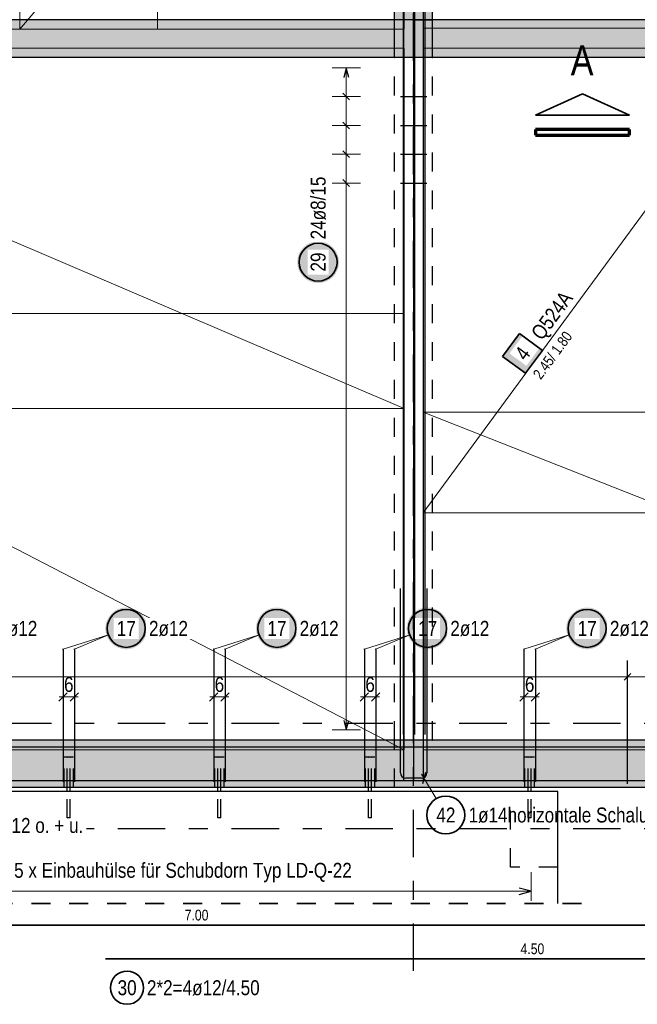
# Model space of a CAD drawing. Header units: millimetres. Extents: x -7.9 to 38.5, y -8.4 to 24.5.
# Tile 4 of 37: x 6.4 to 9.7, y 0.4 to 5.6. Entities that reach past the tile are written whole.
import ezdxf

# ---------------------------------------------------------------- set-up
doc = ezdxf.new("R2010")
doc.units = ezdxf.units.MM
doc.linetypes.add('DASHDOTX2', pattern=[2, 1, -0.5, 0, -0.5])
doc.linetypes.add('HIDDEN', pattern=[0.375, 0.25, -0.125])
for name, color, linetype, lineweight in [('Achsen', 7, 'Continuous', 20), ('Mattenbewehrung', 7, 'Continuous', 20), ('Schraffuren', 7, 'Continuous', 20), ('Stabstahl', 7, 'Continuous', 20)]:
    doc.layers.add(name, color=color, linetype=linetype, lineweight=lineweight)
doc.styles.add('Arial Narrow', font='ARIALN.TTF')
doc.dimstyles.new('Arch_Strakon_dimstyle', dxfattribs={"dimtxt": 7.875, "dimasz": 1, "dimexe": 1.25, "dimexo": 0.0625, "dimgap": 1, "dimtad": 0, "dimdec": 3, "dimzin": 12, "dimdsep": 46, "dimtxsty": 'Arial Narrow', "dimblk": 'Arrowhead_Tick', "dimsah": 1, "dimcen": 0, "dimse1": 1, "dimse2": 1, "dimclrd": 6, "dimclrt": 2, "dimazin": 0, "dimtfac": 1, "dimtdec": 4, "dimtmove": 0, "dimatfit": 3, "dimldrblk": 'NONE', "dimfxl": 1, "dimtvp": 1, "dimtolj": 1, "dimtzin": 0, "dimlwd": 13, "dimarcsym": 2})

# ---------------------------------------------------------------- blocks, each defined once
blk = doc.blocks.new('Arrowhead_Tick')
at = {"color": 0, "linetype": 'Continuous', "lineweight": -2}
for p, q in [((0, 10), (0, -5)), ((-1, 0), (0, 0)), ((5, 0), (0, 0))]:
    blk.add_line(p, q, dxfattribs=at)
at = {"color": 2, "linetype": 'Continuous', "lineweight": 35}
blk.add_line((2.21, 2.21), (-2.21, -2.21), dxfattribs=at)
blk = doc.blocks.new('*D22')
at = {"color": 6, "linetype": 'Continuous', "lineweight": 13}
for p, q in [((6.662, 2.025), (6.652, 2.025)), ((6.672, 2.025), (6.732, 2.025)), ((6.742, 2.025), (6.752, 2.025))]:
    blk.add_line(p, q, dxfattribs=at)
at = {"layer": 'Defpoints', "color": 0}
for p in [(6.672, 2.2765), (6.732, 2.2765), (6.732, 2.025)]:
    blk.add_point(p, dxfattribs=at)
at = {"color": 6, "lineweight": 13, "xscale": 0.01, "yscale": 0.01, "zscale": 0.01}
blk.add_blockref('Arrowhead_Tick', (6.672, 2.025), dxfattribs=at)
at = {"color": 6, "lineweight": 13, "xscale": 0.01, "yscale": 0.01, "zscale": 0.01, "rotation": 180}
blk.add_blockref('Arrowhead_Tick', (6.732, 2.025), dxfattribs=at)
at = {"color": 2, "lineweight": 35, "insert": (6.702, 2.0902), "char_height": 0.07875, "attachment_point": 5, "style": 'Arial Narrow'}
blk.add_mtext('\\A1;6', dxfattribs=at)
blk = doc.blocks.new('_None')
blk = doc.blocks.new('*D23')
at = {"color": 6, "linetype": 'Continuous', "lineweight": 13}
for p, q in [((7.4562, 2.025), (7.4462, 2.025)), ((7.4662, 2.025), (7.5262, 2.025)), ((7.5362, 2.025), (7.5462, 2.025))]:
    blk.add_line(p, q, dxfattribs=at)
at = {"layer": 'Defpoints', "color": 0}
for p in [(7.4662, 2.2765), (7.5262, 2.2765), (7.5262, 2.025)]:
    blk.add_point(p, dxfattribs=at)
at = {"color": 6, "lineweight": 13, "xscale": 0.01, "yscale": 0.01, "zscale": 0.01}
blk.add_blockref('Arrowhead_Tick', (7.4662, 2.025), dxfattribs=at)
at = {"color": 6, "lineweight": 13, "xscale": 0.01, "yscale": 0.01, "zscale": 0.01, "rotation": 180}
blk.add_blockref('Arrowhead_Tick', (7.5262, 2.025), dxfattribs=at)
at = {"color": 2, "lineweight": 35, "insert": (7.4962, 2.0902), "char_height": 0.07875, "attachment_point": 5, "style": 'Arial Narrow'}
blk.add_mtext('\\A1;6', dxfattribs=at)
blk = doc.blocks.new('*D24')
at = {"color": 6, "linetype": 'Continuous', "lineweight": 13}
for p, q in [((8.2504, 2.025), (8.2404, 2.025)), ((8.2604, 2.025), (8.3204, 2.025)), ((8.3304, 2.025), (8.3404, 2.025))]:
    blk.add_line(p, q, dxfattribs=at)
at = {"layer": 'Defpoints', "color": 0}
for p in [(8.2604, 2.2765), (8.3204, 2.2765), (8.3204, 2.025)]:
    blk.add_point(p, dxfattribs=at)
at = {"color": 6, "lineweight": 13, "xscale": 0.01, "yscale": 0.01, "zscale": 0.01}
blk.add_blockref('Arrowhead_Tick', (8.2604, 2.025), dxfattribs=at)
at = {"color": 6, "lineweight": 13, "xscale": 0.01, "yscale": 0.01, "zscale": 0.01, "rotation": 180}
blk.add_blockref('Arrowhead_Tick', (8.3204, 2.025), dxfattribs=at)
at = {"color": 2, "lineweight": 35, "insert": (8.2904, 2.0902), "char_height": 0.07875, "attachment_point": 5, "style": 'Arial Narrow'}
blk.add_mtext('\\A1;6', dxfattribs=at)
blk = doc.blocks.new('*D25')
at = {"color": 6, "linetype": 'Continuous', "lineweight": 13}
for p, q in [((9.0915, 2.025), (9.0815, 2.025)), ((9.1015, 2.025), (9.1615, 2.025)), ((9.1715, 2.025), (9.1815, 2.025))]:
    blk.add_line(p, q, dxfattribs=at)
at = {"layer": 'Defpoints', "color": 0}
for p in [(9.1015, 2.2765), (9.1615, 2.2765), (9.1615, 2.025)]:
    blk.add_point(p, dxfattribs=at)
at = {"color": 6, "lineweight": 13, "xscale": 0.01, "yscale": 0.01, "zscale": 0.01}
blk.add_blockref('Arrowhead_Tick', (9.1015, 2.025), dxfattribs=at)
at = {"color": 6, "lineweight": 13, "xscale": 0.01, "yscale": 0.01, "zscale": 0.01, "rotation": 180}
blk.add_blockref('Arrowhead_Tick', (9.1615, 2.025), dxfattribs=at)
at = {"color": 2, "lineweight": 35, "insert": (9.1315, 2.0902), "char_height": 0.07875, "attachment_point": 5, "style": 'Arial Narrow'}
blk.add_mtext('\\A1;6', dxfattribs=at)

msp = doc.modelspace()

# ---------------------------------------------------------------- hatches: boundary and pattern name
at = {"lineweight": 25, "true_color": 0xffffff}
msp.add_hatch(color=7, dxfattribs=at).paths.add_polyline_path([(8.126582, 4.317898), (8.126515, 4.321737), (8.126314, 4.325572), (8.125979, 4.329396), (8.125511, 4.333207), (8.124911, 4.337), (8.124178, 4.340769), (8.123314, 4.34451), (8.122321, 4.348218), (8.121198, 4.35189), (8.119948, 4.355521), (8.118572, 4.359105), (8.117072, 4.362639), (8.115449, 4.366119), (8.113706, 4.36954), (8.111845, 4.372898), (8.109867, 4.376189), (8.107776, 4.37941), (8.105574, 4.382555), (8.103263, 4.385621), (8.100847, 4.388605), (8.098328, 4.391503), (8.095709, 4.394311), (8.092994, 4.397026), (8.090186, 4.399644), (8.087288, 4.402163), (8.084305, 4.404579), (8.081238, 4.40689), (8.078093, 4.409092), (8.074873, 4.411184), (8.071582, 4.413161), (8.068224, 4.415023), (8.064803, 4.416766), (8.061323, 4.418388), (8.057789, 4.419889), (8.054204, 4.421264), (8.050574, 4.422515), (8.046902, 4.423637), (8.043193, 4.424631), (8.039452, 4.425495), (8.035683, 4.426227), (8.031891, 4.426828), (8.02808, 4.427296), (8.024255, 4.42763), (8.020421, 4.427831), (8.016582, 4.427898), (8.012743, 4.427831), (8.008909, 4.42763), (8.005084, 4.427296), (8.001273, 4.426828), (7.997481, 4.426227), (7.993712, 4.425495), (7.98997, 4.424631), (7.986262, 4.423637), (7.98259, 4.422515), (7.97896, 4.421264), (7.975375, 4.419889), (7.971841, 4.418388), (7.968361, 4.416766), (7.96494, 4.415023), (7.961582, 4.413161), (7.958291, 4.411184), (7.955071, 4.409092), (7.951925, 4.40689), (7.948859, 4.404579), (7.945875, 4.402163), (7.942977, 4.399644), (7.940169, 4.397026), (7.937454, 4.394311), (7.934836, 4.391503), (7.932317, 4.388605), (7.929901, 4.385621), (7.92759, 4.382555), (7.925388, 4.37941), (7.923297, 4.376189), (7.921319, 4.372898), (7.919458, 4.36954), (7.917715, 4.366119), (7.916092, 4.362639), (7.914592, 4.359105), (7.913216, 4.355521), (7.911966, 4.35189), (7.910843, 4.348218), (7.909849, 4.34451), (7.908986, 4.340769), (7.908253, 4.337), (7.907652, 4.333207), (7.907184, 4.329396), (7.90685, 4.325572), (7.906649, 4.321737), (7.906582, 4.317898), (7.906649, 4.314059), (7.90685, 4.310225), (7.907184, 4.3064), (7.907652, 4.302589), (7.908253, 4.298797), (7.908986, 4.295028), (7.909849, 4.291287), (7.910843, 4.287578), (7.911966, 4.283906), (7.913216, 4.280276), (7.914592, 4.276692), (7.916092, 4.273157), (7.917715, 4.269677), (7.919458, 4.266256), (7.921319, 4.262898), (7.923297, 4.259607), (7.925388, 4.256387), (7.92759, 4.253242), (7.929901, 4.250176), (7.932317, 4.247192), (7.934836, 4.244294), (7.937454, 4.241486), (7.940169, 4.238771), (7.942977, 4.236152), (7.945875, 4.233633), (7.948859, 4.231217), (7.951925, 4.228906), (7.955071, 4.226704), (7.958291, 4.224613), (7.961582, 4.222636), (7.96494, 4.220774), (7.968361, 4.219031), (7.971841, 4.217408), (7.975375, 4.215908), (7.97896, 4.214532), (7.98259, 4.213282), (7.986262, 4.21216), (7.98997, 4.211166), (7.993712, 4.210302), (7.997481, 4.209569), (8.001273, 4.208969), (8.005084, 4.208501), (8.008909, 4.208166), (8.012743, 4.207965), (8.016582, 4.207898), (8.020421, 4.207965), (8.024255, 4.208166), (8.02808, 4.208501), (8.031891, 4.208969), (8.035683, 4.209569), (8.039452, 4.210302), (8.043193, 4.211166), (8.046902, 4.21216), (8.050574, 4.213282), (8.054204, 4.214532), (8.057789, 4.215908), (8.061323, 4.217408), (8.064803, 4.219031), (8.068224, 4.220774), (8.071582, 4.222636), (8.074873, 4.224613), (8.078093, 4.226704), (8.081238, 4.228906), (8.084305, 4.231217), (8.087288, 4.233633), (8.090186, 4.236152), (8.092994, 4.238771), (8.095709, 4.241486), (8.098328, 4.244294), (8.100847, 4.247192), (8.103263, 4.250176), (8.105574, 4.253242), (8.107776, 4.256387), (8.109867, 4.259607), (8.111845, 4.262898), (8.113706, 4.266256), (8.115449, 4.269677), (8.117072, 4.273157), (8.118572, 4.276692), (8.119948, 4.280276), (8.121198, 4.283906), (8.122321, 4.287578), (8.123314, 4.291287), (8.124178, 4.295028), (8.124911, 4.298797), (8.125511, 4.302589), (8.125979, 4.3064), (8.126314, 4.310225)])
at = {"lineweight": 18, "true_color": 0xffffff}
msp.add_hatch(color=7, dxfattribs=at).paths.add_polyline_path([(9.077859, 3.941225), (8.989046, 3.820343), (9.109928, 3.731531), (9.19874, 3.852412)])
at = {"layer": 'Schraffuren', "lineweight": 13, "true_color": 0xd7ffd7}
for points in [[(8.619926, 8.469176), (8.619926, 5.39655), (8.419926, 5.39655), (8.419926, 8.469176)], [(4.04492, 5.59655), (13.14992, 5.59655), (12.94992, 5.39655), (4.04492, 5.39655)], [(16.650096, 1.796548), (16.900096, 1.546548), (4.04492, 1.546548), (4.04492, 1.796548)]]:
    msp.add_hatch(color=254, dxfattribs=at).paths.add_polyline_path(points)
at = {"layer": 'Stabstahl', "lineweight": 25, "true_color": 0xffffff}
for points in [[(7.114955, 2.386352), (7.114888, 2.390191), (7.114687, 2.394025), (7.114353, 2.39785), (7.113885, 2.401661), (7.113284, 2.405453), (7.112552, 2.409222), (7.111688, 2.412963), (7.110694, 2.416672), (7.109572, 2.420344), (7.108322, 2.423974), (7.106946, 2.427558), (7.105445, 2.431093), (7.103823, 2.434573), (7.10208, 2.437994), (7.100218, 2.441352), (7.098241, 2.444643), (7.09615, 2.447863), (7.093947, 2.451008), (7.091637, 2.454075), (7.08922, 2.457058), (7.086701, 2.459956), (7.084083, 2.462764), (7.081368, 2.465479), (7.07856, 2.468098), (7.075662, 2.470617), (7.072678, 2.473033), (7.069612, 2.475344), (7.066467, 2.477546), (7.063247, 2.479637), (7.059955, 2.481615), (7.056597, 2.483476), (7.053176, 2.485219), (7.049696, 2.486842), (7.046162, 2.488342), (7.042578, 2.489718), (7.038947, 2.490968), (7.035276, 2.492091), (7.031567, 2.493084), (7.027826, 2.493948), (7.024057, 2.494681), (7.020264, 2.495281), (7.016454, 2.495749), (7.012629, 2.496084), (7.008794, 2.496285), (7.004955, 2.496352), (7.001116, 2.496285), (6.997282, 2.496084), (6.993457, 2.495749), (6.989646, 2.495281), (6.985854, 2.494681), (6.982085, 2.493948), (6.978344, 2.493084), (6.974635, 2.492091), (6.970964, 2.490968), (6.967333, 2.489718), (6.963749, 2.488342), (6.960214, 2.486842), (6.956735, 2.485219), (6.953314, 2.483476), (6.949955, 2.481615), (6.946664, 2.479637), (6.943444, 2.477546), (6.940299, 2.475344), (6.937233, 2.473033), (6.934249, 2.470617), (6.931351, 2.468098), (6.928543, 2.465479), (6.925828, 2.462764), (6.923209, 2.459956), (6.920691, 2.457058), (6.918274, 2.454075), (6.915964, 2.451008), (6.913761, 2.447863), (6.91167, 2.444643), (6.909693, 2.441352), (6.907831, 2.437994), (6.906088, 2.434573), (6.904465, 2.431093), (6.902965, 2.427558), (6.901589, 2.423974), (6.900339, 2.420344), (6.899217, 2.416672), (6.898223, 2.412963), (6.897359, 2.409222), (6.896627, 2.405453), (6.896026, 2.401661), (6.895558, 2.39785), (6.895223, 2.394025), (6.895022, 2.390191), (6.894955, 2.386352), (6.895022, 2.382513), (6.895223, 2.378679), (6.895558, 2.374854), (6.896026, 2.371043), (6.896627, 2.36725), (6.897359, 2.363481), (6.898223, 2.35974), (6.899217, 2.356032), (6.900339, 2.35236), (6.901589, 2.34873), (6.902965, 2.345145), (6.904465, 2.341611), (6.906088, 2.338131), (6.907831, 2.33471), (6.909693, 2.331352), (6.91167, 2.328061), (6.913761, 2.324841), (6.915964, 2.321695), (6.918274, 2.318629), (6.920691, 2.315645), (6.923209, 2.312747), (6.925828, 2.309939), (6.928543, 2.307224), (6.931351, 2.304606), (6.934249, 2.302087), (6.937233, 2.299671), (6.940299, 2.29736), (6.943444, 2.295158), (6.946664, 2.293066), (6.949955, 2.291089), (6.953314, 2.289228), (6.956735, 2.287484), (6.960214, 2.285862), (6.963749, 2.284362), (6.967333, 2.282986), (6.970964, 2.281736), (6.974635, 2.280613), (6.978344, 2.279619), (6.982085, 2.278756), (6.985854, 2.278023), (6.989646, 2.277422), (6.993457, 2.276954), (6.997282, 2.27662), (7.001116, 2.276419), (7.004955, 2.276352), (7.008794, 2.276419), (7.012629, 2.27662), (7.016454, 2.276954), (7.020264, 2.277422), (7.024057, 2.278023), (7.027826, 2.278756), (7.031567, 2.279619), (7.035276, 2.280613), (7.038947, 2.281736), (7.042578, 2.282986), (7.046162, 2.284362), (7.049696, 2.285862), (7.053176, 2.287484), (7.056597, 2.289228), (7.059955, 2.291089), (7.063247, 2.293066), (7.066467, 2.295158), (7.069612, 2.29736), (7.072678, 2.299671), (7.075662, 2.302087), (7.07856, 2.304606), (7.081368, 2.307224), (7.084083, 2.309939), (7.086701, 2.312747), (7.08922, 2.315645), (7.091637, 2.318629), (7.093947, 2.321695), (7.09615, 2.324841), (7.098241, 2.328061), (7.100218, 2.331352), (7.10208, 2.33471), (7.103823, 2.338131), (7.105445, 2.341611), (7.106946, 2.345145), (7.108322, 2.34873), (7.109572, 2.35236), (7.110694, 2.356032), (7.111688, 2.35974), (7.112552, 2.363481), (7.113284, 2.36725), (7.113885, 2.371043), (7.114353, 2.374854), (7.114687, 2.378679)], [(7.909122, 2.386352), (7.909055, 2.390191), (7.908854, 2.394025), (7.908519, 2.39785), (7.908052, 2.401661), (7.907451, 2.405453), (7.906718, 2.409222), (7.905855, 2.412963), (7.904861, 2.416672), (7.903738, 2.420344), (7.902488, 2.423974), (7.901112, 2.427558), (7.899612, 2.431093), (7.897989, 2.434573), (7.896246, 2.437994), (7.894385, 2.441352), (7.892407, 2.444643), (7.890316, 2.447863), (7.888114, 2.451008), (7.885803, 2.454075), (7.883387, 2.457058), (7.880868, 2.459956), (7.878249, 2.462764), (7.875534, 2.465479), (7.872726, 2.468098), (7.869829, 2.470617), (7.866845, 2.473033), (7.863778, 2.475344), (7.860633, 2.477546), (7.857413, 2.479637), (7.854122, 2.481615), (7.850764, 2.483476), (7.847343, 2.485219), (7.843863, 2.486842), (7.840329, 2.488342), (7.836744, 2.489718), (7.833114, 2.490968), (7.829442, 2.492091), (7.825733, 2.493084), (7.821992, 2.493948), (7.818223, 2.494681), (7.814431, 2.495281), (7.81062, 2.495749), (7.806795, 2.496084), (7.802961, 2.496285), (7.799122, 2.496352), (7.795283, 2.496285), (7.791449, 2.496084), (7.787624, 2.495749), (7.783813, 2.495281), (7.780021, 2.494681), (7.776252, 2.493948), (7.772511, 2.493084), (7.768802, 2.492091), (7.76513, 2.490968), (7.7615, 2.489718), (7.757915, 2.488342), (7.754381, 2.486842), (7.750901, 2.485219), (7.74748, 2.483476), (7.744122, 2.481615), (7.740831, 2.479637), (7.737611, 2.477546), (7.734466, 2.475344), (7.731399, 2.473033), (7.728415, 2.470617), (7.725518, 2.468098), (7.72271, 2.465479), (7.719995, 2.462764), (7.717376, 2.459956), (7.714857, 2.457058), (7.712441, 2.454075), (7.71013, 2.451008), (7.707928, 2.447863), (7.705837, 2.444643), (7.703859, 2.441352), (7.701998, 2.437994), (7.700255, 2.434573), (7.698632, 2.431093), (7.697132, 2.427558), (7.695756, 2.423974), (7.694506, 2.420344), (7.693383, 2.416672), (7.69239, 2.412963), (7.691526, 2.409222), (7.690793, 2.405453), (7.690193, 2.401661), (7.689725, 2.39785), (7.68939, 2.394025), (7.689189, 2.390191), (7.689122, 2.386352), (7.689189, 2.382513), (7.68939, 2.378679), (7.689725, 2.374854), (7.690193, 2.371043), (7.690793, 2.36725), (7.691526, 2.363481), (7.69239, 2.35974), (7.693383, 2.356032), (7.694506, 2.35236), (7.695756, 2.34873), (7.697132, 2.345145), (7.698632, 2.341611), (7.700255, 2.338131), (7.701998, 2.33471), (7.703859, 2.331352), (7.705837, 2.328061), (7.707928, 2.324841), (7.71013, 2.321695), (7.712441, 2.318629), (7.714857, 2.315645), (7.717376, 2.312747), (7.719995, 2.309939), (7.72271, 2.307224), (7.725518, 2.304606), (7.728415, 2.302087), (7.731399, 2.299671), (7.734466, 2.29736), (7.737611, 2.295158), (7.740831, 2.293066), (7.744122, 2.291089), (7.74748, 2.289228), (7.750901, 2.287484), (7.754381, 2.285862), (7.757915, 2.284362), (7.7615, 2.282986), (7.76513, 2.281736), (7.768802, 2.280613), (7.772511, 2.279619), (7.776252, 2.278756), (7.780021, 2.278023), (7.783813, 2.277422), (7.787624, 2.276954), (7.791449, 2.27662), (7.795283, 2.276419), (7.799122, 2.276352), (7.802961, 2.276419), (7.806795, 2.27662), (7.81062, 2.276954), (7.814431, 2.277422), (7.818223, 2.278023), (7.821992, 2.278756), (7.825733, 2.279619), (7.829442, 2.280613), (7.833114, 2.281736), (7.836744, 2.282986), (7.840329, 2.284362), (7.843863, 2.285862), (7.847343, 2.287484), (7.850764, 2.289228), (7.854122, 2.291089), (7.857413, 2.293066), (7.860633, 2.295158), (7.863778, 2.29736), (7.866845, 2.299671), (7.869829, 2.302087), (7.872726, 2.304606), (7.875534, 2.307224), (7.878249, 2.309939), (7.880868, 2.312747), (7.883387, 2.315645), (7.885803, 2.318629), (7.888114, 2.321695), (7.890316, 2.324841), (7.892407, 2.328061), (7.894385, 2.331352), (7.896246, 2.33471), (7.897989, 2.338131), (7.899612, 2.341611), (7.901112, 2.345145), (7.902488, 2.34873), (7.903738, 2.35236), (7.904861, 2.356032), (7.905855, 2.35974), (7.906718, 2.363481), (7.907451, 2.36725), (7.908052, 2.371043), (7.908519, 2.374854), (7.908854, 2.378679)], [(8.703289, 2.386352), (8.703222, 2.390191), (8.703021, 2.394025), (8.702686, 2.39785), (8.702218, 2.401661), (8.701618, 2.405453), (8.700885, 2.409222), (8.700021, 2.412963), (8.699028, 2.416672), (8.697905, 2.420344), (8.696655, 2.423974), (8.695279, 2.427558), (8.693779, 2.431093), (8.692156, 2.434573), (8.690413, 2.437994), (8.688552, 2.441352), (8.686574, 2.444643), (8.684483, 2.447863), (8.682281, 2.451008), (8.67997, 2.454075), (8.677554, 2.457058), (8.675035, 2.459956), (8.672416, 2.462764), (8.669701, 2.465479), (8.666893, 2.468098), (8.663995, 2.470617), (8.661011, 2.473033), (8.657945, 2.475344), (8.6548, 2.477546), (8.65158, 2.479637), (8.648289, 2.481615), (8.644931, 2.483476), (8.64151, 2.485219), (8.63803, 2.486842), (8.634495, 2.488342), (8.630911, 2.489718), (8.627281, 2.490968), (8.623609, 2.492091), (8.6199, 2.493084), (8.616159, 2.493948), (8.61239, 2.494681), (8.608598, 2.495281), (8.604787, 2.495749), (8.600962, 2.496084), (8.597128, 2.496285), (8.593289, 2.496352), (8.58945, 2.496285), (8.585616, 2.496084), (8.581791, 2.495749), (8.57798, 2.495281), (8.574187, 2.494681), (8.570418, 2.493948), (8.566677, 2.493084), (8.562969, 2.492091), (8.559297, 2.490968), (8.555667, 2.489718), (8.552082, 2.488342), (8.548548, 2.486842), (8.545068, 2.485219), (8.541647, 2.483476), (8.538289, 2.481615), (8.534998, 2.479637), (8.531778, 2.477546), (8.528632, 2.475344), (8.525566, 2.473033), (8.522582, 2.470617), (8.519684, 2.468098), (8.516876, 2.465479), (8.514161, 2.462764), (8.511543, 2.459956), (8.509024, 2.457058), (8.506608, 2.454075), (8.504297, 2.451008), (8.502095, 2.447863), (8.500003, 2.444643), (8.498026, 2.441352), (8.496164, 2.437994), (8.494421, 2.434573), (8.492799, 2.431093), (8.491299, 2.427558), (8.489923, 2.423974), (8.488673, 2.420344), (8.48755, 2.416672), (8.486556, 2.412963), (8.485692, 2.409222), (8.48496, 2.405453), (8.484359, 2.401661), (8.483891, 2.39785), (8.483557, 2.394025), (8.483356, 2.390191), (8.483289, 2.386352), (8.483356, 2.382513), (8.483557, 2.378679), (8.483891, 2.374854), (8.484359, 2.371043), (8.48496, 2.36725), (8.485692, 2.363481), (8.486556, 2.35974), (8.48755, 2.356032), (8.488673, 2.35236), (8.489923, 2.34873), (8.491299, 2.345145), (8.492799, 2.341611), (8.494421, 2.338131), (8.496164, 2.33471), (8.498026, 2.331352), (8.500003, 2.328061), (8.502095, 2.324841), (8.504297, 2.321695), (8.506608, 2.318629), (8.509024, 2.315645), (8.511543, 2.312747), (8.514161, 2.309939), (8.516876, 2.307224), (8.519684, 2.304606), (8.522582, 2.302087), (8.525566, 2.299671), (8.528632, 2.29736), (8.531778, 2.295158), (8.534998, 2.293066), (8.538289, 2.291089), (8.541647, 2.289228), (8.545068, 2.287484), (8.548548, 2.285862), (8.552082, 2.284362), (8.555667, 2.282986), (8.559297, 2.281736), (8.562969, 2.280613), (8.566677, 2.279619), (8.570418, 2.278756), (8.574187, 2.278023), (8.57798, 2.277422), (8.581791, 2.276954), (8.585616, 2.27662), (8.58945, 2.276419), (8.593289, 2.276352), (8.597128, 2.276419), (8.600962, 2.27662), (8.604787, 2.276954), (8.608598, 2.277422), (8.61239, 2.278023), (8.616159, 2.278756), (8.6199, 2.279619), (8.623609, 2.280613), (8.627281, 2.281736), (8.630911, 2.282986), (8.634495, 2.284362), (8.63803, 2.285862), (8.64151, 2.287484), (8.644931, 2.289228), (8.648289, 2.291089), (8.65158, 2.293066), (8.6548, 2.295158), (8.657945, 2.29736), (8.661011, 2.299671), (8.663995, 2.302087), (8.666893, 2.304606), (8.669701, 2.307224), (8.672416, 2.309939), (8.675035, 2.312747), (8.677554, 2.315645), (8.67997, 2.318629), (8.682281, 2.321695), (8.684483, 2.324841), (8.686574, 2.328061), (8.688552, 2.331352), (8.690413, 2.33471), (8.692156, 2.338131), (8.693779, 2.341611), (8.695279, 2.345145), (8.696655, 2.34873), (8.697905, 2.35236), (8.699028, 2.356032), (8.700021, 2.35974), (8.700885, 2.363481), (8.701618, 2.36725), (8.702218, 2.371043), (8.702686, 2.374854), (8.703021, 2.378679)], [(9.544454, 2.386352), (9.544387, 2.390191), (9.544186, 2.394025), (9.543852, 2.39785), (9.543384, 2.401661), (9.542783, 2.405453), (9.54205, 2.409222), (9.541187, 2.412963), (9.540193, 2.416672), (9.53907, 2.420344), (9.53782, 2.423974), (9.536444, 2.427558), (9.534944, 2.431093), (9.533322, 2.434573), (9.531578, 2.437994), (9.529717, 2.441352), (9.52774, 2.444643), (9.525648, 2.447863), (9.523446, 2.451008), (9.521135, 2.454075), (9.518719, 2.457058), (9.5162, 2.459956), (9.513582, 2.462764), (9.510867, 2.465479), (9.508059, 2.468098), (9.505161, 2.470617), (9.502177, 2.473033), (9.499111, 2.475344), (9.495965, 2.477546), (9.492745, 2.479637), (9.489454, 2.481615), (9.486096, 2.483476), (9.482675, 2.485219), (9.479195, 2.486842), (9.475661, 2.488342), (9.472076, 2.489718), (9.468446, 2.490968), (9.464774, 2.492091), (9.461066, 2.493084), (9.457325, 2.493948), (9.453556, 2.494681), (9.449763, 2.495281), (9.445952, 2.495749), (9.442127, 2.496084), (9.438293, 2.496285), (9.434454, 2.496352), (9.430615, 2.496285), (9.426781, 2.496084), (9.422956, 2.495749), (9.419145, 2.495281), (9.415353, 2.494681), (9.411584, 2.493948), (9.407843, 2.493084), (9.404134, 2.492091), (9.400462, 2.490968), (9.396832, 2.489718), (9.393248, 2.488342), (9.389713, 2.486842), (9.386233, 2.485219), (9.382812, 2.483476), (9.379454, 2.481615), (9.376163, 2.479637), (9.372943, 2.477546), (9.369798, 2.475344), (9.366731, 2.473033), (9.363748, 2.470617), (9.36085, 2.468098), (9.358042, 2.465479), (9.355327, 2.462764), (9.352708, 2.459956), (9.350189, 2.457058), (9.347773, 2.454075), (9.345462, 2.451008), (9.34326, 2.447863), (9.341169, 2.444643), (9.339191, 2.441352), (9.33733, 2.437994), (9.335587, 2.434573), (9.333964, 2.431093), (9.332464, 2.427558), (9.331088, 2.423974), (9.329838, 2.420344), (9.328715, 2.416672), (9.327722, 2.412963), (9.326858, 2.409222), (9.326125, 2.405453), (9.325525, 2.401661), (9.325057, 2.39785), (9.324722, 2.394025), (9.324521, 2.390191), (9.324454, 2.386352), (9.324521, 2.382513), (9.324722, 2.378679), (9.325057, 2.374854), (9.325525, 2.371043), (9.326125, 2.36725), (9.326858, 2.363481), (9.327722, 2.35974), (9.328715, 2.356032), (9.329838, 2.35236), (9.331088, 2.34873), (9.332464, 2.345145), (9.333964, 2.341611), (9.335587, 2.338131), (9.33733, 2.33471), (9.339191, 2.331352), (9.341169, 2.328061), (9.34326, 2.324841), (9.345462, 2.321695), (9.347773, 2.318629), (9.350189, 2.315645), (9.352708, 2.312747), (9.355327, 2.309939), (9.358042, 2.307224), (9.36085, 2.304606), (9.363748, 2.302087), (9.366731, 2.299671), (9.369798, 2.29736), (9.372943, 2.295158), (9.376163, 2.293066), (9.379454, 2.291089), (9.382812, 2.289228), (9.386233, 2.287484), (9.389713, 2.285862), (9.393248, 2.284362), (9.396832, 2.282986), (9.400462, 2.281736), (9.404134, 2.280613), (9.407843, 2.279619), (9.411584, 2.278756), (9.415353, 2.278023), (9.419145, 2.277422), (9.422956, 2.276954), (9.426781, 2.27662), (9.430615, 2.276419), (9.434454, 2.276352), (9.438293, 2.276419), (9.442127, 2.27662), (9.445952, 2.276954), (9.449763, 2.277422), (9.453556, 2.278023), (9.457325, 2.278756), (9.461066, 2.279619), (9.464774, 2.280613), (9.468446, 2.281736), (9.472076, 2.282986), (9.475661, 2.284362), (9.479195, 2.285862), (9.482675, 2.287484), (9.486096, 2.289228), (9.489454, 2.291089), (9.492745, 2.293066), (9.495965, 2.295158), (9.499111, 2.29736), (9.502177, 2.299671), (9.505161, 2.302087), (9.508059, 2.304606), (9.510867, 2.307224), (9.513582, 2.309939), (9.5162, 2.312747), (9.518719, 2.315645), (9.521135, 2.318629), (9.523446, 2.321695), (9.525648, 2.324841), (9.52774, 2.328061), (9.529717, 2.331352), (9.531578, 2.33471), (9.533322, 2.338131), (9.534944, 2.341611), (9.536444, 2.345145), (9.53782, 2.34873), (9.53907, 2.35236), (9.540193, 2.356032), (9.541187, 2.35974), (9.54205, 2.363481), (9.542783, 2.36725), (9.543384, 2.371043), (9.543852, 2.374854), (9.544186, 2.378679)]]:
    msp.add_hatch(color=7, dxfattribs=at).paths.add_polyline_path(points)

# ---------------------------------------------------------------- linework, layer by layer
at = {"color": 7, "linetype": 'Continuous', "lineweight": 18}
for p, q in [((6.444922, 7.969173), (6.444922, 5.546551)), ((8.469924, 7.969173), (6.444922, 5.546551)), ((7.16989, 5.546548), (7.169923, 7.969169)), ((8.469891, 5.546553), (8.469924, 7.969173)), ((8.569928, 7.346551), (8.569928, 5.551553)), ((5.14492, 5.546547), (7.16989, 5.546548)), ((6.444922, 5.546551), (8.469891, 5.546553)), ((6.444922, 5.546551), (6.444922, 5.546551)), ((8.569928, 5.551553), (10.409918, 5.551553)), ((8.569928, 5.551553), (8.569928, 5.551553)), ((8.4699, 5.446552), (4.02492, 5.446552)), ((4.02492, 5.446552), (8.4699, 3.546546)), ((8.4699, 3.546546), (8.4699, 5.446552)), ((8.4699, 5.446552), (8.4699, 5.446552)), ((8.56993, 5.446495), (8.56993, 2.996546)), ((10.369922, 5.446495), (8.56993, 5.446495)), ((8.56993, 5.446495), (8.56993, 5.446495)), ((8.56993, 2.996546), (10.369922, 5.446495)), ((8.4699, 4.046544), (4.02492, 4.046544)), ((8.4699, 1.746545), (4.02492, 4.046544)), ((8.4699, 1.746545), (8.4699, 4.046544)), ((4.02492, 3.546546), (8.4699, 3.546546)), ((8.569929, 3.526542), (8.569929, 1.746545)), ((13.079966, 3.526542), (8.569929, 3.526542)), ((8.569929, 3.526542), (8.569929, 3.526542)), ((13.079966, 1.746549), (8.569929, 3.526542)), ((8.56993, 2.996546), (10.369922, 2.996546)), ((4.02492, 1.746545), (8.4699, 1.746545)), ((8.569929, 1.746545), (13.079966, 1.746549))]:
    msp.add_line(p, q, dxfattribs=at)
at = {"color": 9, "linetype": 'Continuous', "lineweight": 0}
for p, q in [((8.465058, 1.826544), (8.465058, 7.326544)), ((8.467206, 1.826544), (8.467206, 7.326544)), ((8.524105, 1.826544), (8.524105, 7.326544)), ((8.526789, 1.826544), (8.526789, 7.326544))]:
    msp.add_line(p, q, dxfattribs=at)
at = {"color": 3, "linetype": 'Continuous', "lineweight": 25}
for p, q in [((8.468719, 1.585487), (8.468719, 7.085487)), ((8.520265, 1.585487), (8.520265, 7.085487)), ((8.165, 5.34255), (8.151603, 5.29255)), ((8.178397, 5.29255), (8.165, 5.34255)), ((8.182678, 5.173046), (8.147322, 5.208402)), ((8.449926, 5.190724), (8.589926, 5.190724)), ((8.182678, 5.02122), (8.147322, 5.056575)), ((8.449926, 5.038898), (8.589926, 5.038898)), ((8.182678, 4.869394), (8.147322, 4.904749)), ((8.449926, 4.887071), (8.589926, 4.887071)), ((8.182678, 4.717567), (8.147322, 4.752923)), ((8.449926, 4.735245), (8.589926, 4.735245)), ((8.449901, 1.624544), (8.449901, 2.596544)), ((9.647066, 1.566544), (9.647066, 2.216544)), ((9.664744, 2.148808), (9.629389, 2.113453)), ((8.151603, 1.900547), (8.165, 1.850547)), ((8.165, 1.850547), (8.178397, 1.900547)), ((11.094914, 1.760544), (4.094914, 1.760544)), ((8.58273, 1.626798), (8.567073, 1.566291)), ((11.094914, 1.582529), (4.094914, 1.582529)), ((8.561926, 1.596544), (8.477901, 1.596544)), ((9.279977, 1.526535), (2.829734, 1.526535)), ((6.694028, 1.526535), (6.694028, 1.546544)), ((6.710028, 1.526535), (6.710028, 1.546544)), ((7.488194, 1.526535), (7.488194, 1.546544)), ((7.504194, 1.526535), (7.504194, 1.546544)), ((8.282361, 1.526535), (8.282361, 1.546544)), ((8.298361, 1.526535), (8.298361, 1.546544)), ((9.123527, 1.526535), (9.123527, 1.546544)), ((9.139527, 1.526535), (9.139527, 1.546544)), ((9.279977, 0.934729), (9.279977, 1.526535)), ((9.139527, 1), (9.077027, 1.016747)), ((9.077027, 0.983253), (9.139527, 1))]:
    msp.add_line(p, q, dxfattribs=at)
at = {"color": 3, "linetype": 'HIDDEN', "lineweight": 25, "ltscale": 0.25}
for p, q in [((8.619977, 5.594128), (8.419977, 5.594128)), ((8.419901, 1.796544), (8.419901, 5.39655)), ((8.419901, 1.546544), (8.419901, 1.796544)), ((6.677179, 1.546548), (6.677179, 1.706548)), ((6.679082, 1.706548), (6.677179, 1.706548)), ((6.684501, 1.706548), (6.679082, 1.706548)), ((6.692612, 1.706548), (6.684501, 1.706548)), ((6.702179, 1.706548), (6.692612, 1.706548)), ((6.694028, 1.546544), (6.694028, 1.706548)), ((6.711746, 1.706548), (6.702179, 1.706548)), ((6.710028, 1.546544), (6.710028, 1.706548)), ((6.719857, 1.706548), (6.711746, 1.706548)), ((6.725276, 1.706548), (6.719857, 1.706548)), ((6.727179, 1.706548), (6.725276, 1.706548)), ((6.727179, 1.546548), (6.727179, 1.706548)), ((7.471194, 1.546548), (7.471194, 1.706548)), ((7.473097, 1.706548), (7.471194, 1.706548)), ((7.478517, 1.706548), (7.473097, 1.706548)), ((7.486627, 1.706548), (7.478517, 1.706548)), ((7.496194, 1.706548), (7.486627, 1.706548)), ((7.488194, 1.546544), (7.488194, 1.706548)), ((7.505761, 1.706548), (7.496194, 1.706548)), ((7.504194, 1.546544), (7.504194, 1.706548)), ((7.513872, 1.706548), (7.505761, 1.706548)), ((7.519291, 1.706548), (7.513872, 1.706548)), ((7.521194, 1.706548), (7.519291, 1.706548)), ((7.521194, 1.546548), (7.521194, 1.706548)), ((8.265361, 1.546548), (8.265361, 1.706548)), ((8.267264, 1.706548), (8.265361, 1.706548)), ((8.272683, 1.706548), (8.267264, 1.706548)), ((8.280794, 1.706548), (8.272683, 1.706548)), ((8.290361, 1.706548), (8.280794, 1.706548)), ((8.282361, 1.546544), (8.282361, 1.706548)), ((8.299928, 1.706548), (8.290361, 1.706548)), ((8.298361, 1.546544), (8.298361, 1.706548)), ((8.308039, 1.706548), (8.299928, 1.706548)), ((8.313458, 1.706548), (8.308039, 1.706548)), ((8.315361, 1.706548), (8.313458, 1.706548)), ((8.315361, 1.546548), (8.315361, 1.706548)), ((9.106527, 1.546548), (9.106527, 1.706548)), ((9.10843, 1.706548), (9.106527, 1.706548)), ((9.113849, 1.706548), (9.10843, 1.706548)), ((9.121959, 1.706548), (9.113849, 1.706548)), ((9.131527, 1.706548), (9.121959, 1.706548)), ((9.123527, 1.546544), (9.123527, 1.706548)), ((9.141094, 1.706548), (9.131527, 1.706548)), ((9.139527, 1.546544), (9.139527, 1.706548)), ((9.149204, 1.706548), (9.141094, 1.706548)), ((9.154624, 1.706548), (9.149204, 1.706548)), ((9.156527, 1.706548), (9.154624, 1.706548)), ((9.156527, 1.546548), (9.156527, 1.706548)), ((7.488194, 1.386548), (7.488194, 1.526535)), ((7.504194, 1.386548), (7.504194, 1.526535)), ((8.282361, 1.386548), (8.282361, 1.526535)), ((8.298361, 1.386548), (8.298361, 1.526535)), ((9.029977, 1.126535), (9.029977, 1.526535)), ((9.123527, 1.386548), (9.123527, 1.526535)), ((9.139527, 1.386548), (9.139527, 1.526535)), ((7.488803, 1.386548), (7.488194, 1.386548)), ((7.490538, 1.386548), (7.488803, 1.386548)), ((7.493133, 1.386548), (7.490538, 1.386548)), ((7.496194, 1.386548), (7.493133, 1.386548)), ((7.499256, 1.386548), (7.496194, 1.386548)), ((7.501851, 1.386548), (7.499256, 1.386548)), ((7.503585, 1.386548), (7.501851, 1.386548)), ((7.504194, 1.386548), (7.503585, 1.386548)), ((8.28297, 1.386548), (8.282361, 1.386548)), ((8.284704, 1.386548), (8.28297, 1.386548)), ((8.2873, 1.386548), (8.284704, 1.386548)), ((8.290361, 1.386548), (8.2873, 1.386548)), ((8.293423, 1.386548), (8.290361, 1.386548)), ((8.296018, 1.386548), (8.293423, 1.386548)), ((8.297752, 1.386548), (8.296018, 1.386548)), ((8.298361, 1.386548), (8.297752, 1.386548)), ((9.124136, 1.386548), (9.123527, 1.386548)), ((9.12587, 1.386548), (9.124136, 1.386548)), ((9.128465, 1.386548), (9.12587, 1.386548)), ((9.131527, 1.386548), (9.128465, 1.386548)), ((9.134588, 1.386548), (9.131527, 1.386548)), ((9.137183, 1.386548), (9.134588, 1.386548)), ((9.138918, 1.386548), (9.137183, 1.386548)), ((9.139527, 1.386548), (9.138918, 1.386548)), ((9.279977, 1.126535), (9.029977, 1.126535))]:
    msp.add_line(p, q, dxfattribs=at)
at = {"color": 5, "linetype": 'Continuous', "lineweight": 18}
for p, q in [((8.24, 5.34255), (8.09, 5.34255)), ((8.24, 5.190724), (8.09, 5.190724)), ((8.24, 5.038898), (8.09, 5.038898)), ((8.24, 4.887071), (8.09, 4.887071)), ((8.24, 4.735245), (8.09, 4.735245)), ((9.647066, 2.20613), (9.647066, 2.05613)), ((4.09892, 2.13113), (13.095914, 2.13113)), ((8.09, 1.850547), (8.24, 1.850547)), ((8.638625, 1.48833), (8.562216, 1.618087))]:
    msp.add_line(p, q, dxfattribs=at)
at = {"color": 2, "linetype": 'Continuous', "lineweight": 35}
for p, q in [((9.410396, 5.205064), (9.162905, 5.092565)), ((9.6579, 5.092565), (9.410396, 5.205064)), ((9.162905, 5.092565), (9.6579, 5.092565)), ((9.077859, 3.941225), (8.989046, 3.820343)), ((9.19874, 3.852412), (9.077859, 3.941225)), ((9.109928, 3.731531), (9.19874, 3.852412)), ((8.989046, 3.820343), (9.109928, 3.731531)), ((10.874932, 0.821144), (3.874932, 0.82114)), ((6.895127, 0.643331), (11.395127, 0.643331))]:
    msp.add_line(p, q, dxfattribs=at)
at = {"color": 1, "linetype": 'Continuous', "lineweight": 70}
for p, q in [((9.6579, 5.017564), (9.162905, 5.017564)), ((9.162905, 5.017564), (9.162905, 4.98756)), ((9.162905, 4.98756), (9.6579, 4.98756)), ((9.6579, 4.98756), (9.6579, 5.017564))]:
    msp.add_line(p, q, dxfattribs=at)
at = {"color": 6, "linetype": 'Continuous', "lineweight": 13}
for p, q in [((9.139527, 0.95), (9.139527, 1.1)), ((5.90047, 1), (9.139527, 1))]:
    msp.add_line(p, q, dxfattribs=at)
at = {"color": 2, "linetype": 'HIDDEN', "lineweight": 35, "ltscale": 0.25}
msp.add_line((9.404977, 0.934729), (2.704734, 0.934729), dxfattribs=at)
at = {"color": 9, "linetype": 'Continuous', "lineweight": 0}
for centre in [(8.419926, 5.39655), (8.619977, 5.396495), (6.672028, 2.276543), (6.732028, 2.276543), (7.466194, 2.276543), (7.526194, 2.276543), (8.260361, 2.276543), (8.320361, 2.276543), (9.101527, 2.276543), (9.161527, 2.276543), (8.419977, 1.796544), (8.619977, 1.796544), (6.694028, 1.706547), (6.710028, 1.706547), (7.488194, 1.706547), (7.504194, 1.706547), (8.282361, 1.706547), (8.298361, 1.706547), (9.123527, 1.706547), (9.139527, 1.706547), (6.694028, 1.546543), (6.710028, 1.546543), (7.488194, 1.546543), (7.504194, 1.546543), (8.282361, 1.546543), (8.298361, 1.546543), (9.123527, 1.546543), (9.139527, 1.546543)]:
    msp.add_circle(centre, 0.00111, dxfattribs=at)
at = {"color": 2, "linetype": 'Continuous', "lineweight": 35}
for centre, radius in [((8.016582, 4.317898), 0.1), ((8.689367, 1.40216), 0.1), ((7.009154, 0.491296), 0.0875)]:
    msp.add_circle(centre, radius, dxfattribs=at)
at = {"color": 3, "linetype": 'Continuous', "lineweight": 25}
for centre, start, end in [((8.477901, 1.624544), 180, 270), ((8.561926, 1.624544), 270, 0)]:
    msp.add_arc(centre, 0.028, start, end, dxfattribs=at)
at = {"layer": 'Achsen', "color": 3, "linetype": 'DASHDOTX2', "lineweight": 25, "ltscale": 0.25}
for p, q in [((8.519969, 0.580289), (8.519969, 19.628283)), ((2.160322, 1.886548), (19.677826, 1.886548)), ((2.160322, 1.331548), (19.677826, 1.331548))]:
    msp.add_line(p, q, dxfattribs=at)
at = {"layer": 'Mattenbewehrung', "color": 3, "linetype": 'Continuous', "lineweight": 25}
for p, q in [((8.419901, 5.39655), (8.419901, 8.469176)), ((8.619926, 5.39655), (8.619926, 8.469176)), ((13.14992, 5.596547), (4.04492, 5.596547)), ((10.34992, 5.396495), (4.04492, 5.396495)), ((14.84992, 1.796544), (4.04492, 1.796544)), ((16.900096, 1.546544), (4.04492, 1.546544))]:
    msp.add_line(p, q, dxfattribs=at)
at = {"layer": 'Stabstahl', "color": 5, "linetype": 'Continuous', "lineweight": 18}
for p, q in [((6.672028, 2.276543), (6.911037, 2.35201)), ((6.732028, 2.276543), (6.911037, 2.35201)), ((7.466194, 2.276543), (7.705204, 2.35201)), ((7.526194, 2.276543), (7.705204, 2.35201)), ((8.260361, 2.276543), (8.49937, 2.35201)), ((8.320361, 2.276543), (8.49937, 2.35201)), ((9.101527, 2.276543), (9.340536, 2.35201)), ((9.161527, 2.276543), (9.340536, 2.35201))]:
    msp.add_line(p, q, dxfattribs=at)
at = {"layer": 'Stabstahl', "color": 3, "linetype": 'Continuous', "lineweight": 25}
for p, q in [((6.672028, 2.276543), (6.672028, 1.576543)), ((6.732028, 2.276543), (6.732028, 1.576543)), ((7.466194, 2.276543), (7.466194, 1.576543)), ((7.526194, 2.276543), (7.526194, 1.576543)), ((8.260361, 2.276543), (8.260361, 1.576543)), ((8.320361, 2.276543), (8.320361, 1.576543)), ((9.101527, 2.276543), (9.101527, 1.576543)), ((9.161527, 2.276543), (9.161527, 1.576543))]:
    msp.add_line(p, q, dxfattribs=at)
at = {"layer": 'Stabstahl', "color": 2, "linetype": 'Continuous', "lineweight": 35}
for centre in [(7.004955, 2.386352), (7.799122, 2.386352), (8.593289, 2.386352), (9.434454, 2.386352)]:
    msp.add_circle(centre, 0.1, dxfattribs=at)

# ---------------------------------------------------------------- texts
at = {"color": 2, "lineweight": 35, "char_height": 0.07875, "attachment_point": 1, "line_spacing_factor": 0.9, "style": 'Arial Narrow'}
for s, insert in [('42', (8.639755, 1.441535)), ('1ø14horizontale Schalufe o. + u.', (8.809367, 1.441535)), ('30', (6.959542, 0.530671)), ('2*2=4ø12/4.50', (7.114154, 0.530671))]:
    msp.add_mtext(s, dxfattribs=dict(at, insert=insert))
at = {"color": 3, "lineweight": 25, "insert": (7.313057, 0.902392), "char_height": 0.05625, "attachment_point": 1, "rotation": 0.000038, "line_spacing_factor": 0.9, "style": 'Arial Narrow'}
msp.add_mtext('7.00', dxfattribs=at)
at = {"color": 3, "lineweight": 25, "insert": (9.083252, 0.724581), "char_height": 0.05625, "attachment_point": 1, "line_spacing_factor": 0.9, "style": 'Arial Narrow'}
msp.add_mtext('4.50', dxfattribs=at)
at = {"layer": 'Achsen', "color": 1, "lineweight": 70, "style": 'Arial Narrow'}
msp.add_text('A', height=0.1575, dxfattribs=at).set_placement((9.347796, 5.303029))

# ---------------------------------------------------------------- dimensions: what is measured, and where the dimension line sits
at = {"lineweight": 35}
for base, p1, p2, picture, middle in [((6.732028, 2.025), (6.672028, 2.276543), (6.732028, 2.276543), '*D22', (6.702028, 2.025)), ((7.526194, 2.025), (7.466194, 2.276543), (7.526194, 2.276543), '*D23', (7.496194, 2.025)), ((8.320361, 2.025), (8.260361, 2.276543), (8.320361, 2.276543), '*D24', (8.290361, 2.025)), ((9.161527, 2.025), (9.101527, 2.276543), (9.161527, 2.276543), '*D25', (9.131527, 2.025))]:
    dim = msp.add_linear_dim(base=base, p1=p1, p2=p2, text='6', dimstyle='Arch_Strakon_dimstyle', override={"dimscale": 0.01, "dimtxt": 7.875, "dimasz": 1, "dimgap": 2.5, "dimtad": 1, "dimjust": 0, "dimtih": 0, "dimtoh": 0, "dimdec": 2, "dimdsep": 46, "dimtxsty": 'Arial Narrow', "dimclrd": 6, "dimclrt": 2, "dimtix": 1, "dimtofl": 255, "dimtmove": 0, "dimatfit": 2, "dimfxl": 0, "dimfxlon": 0, "dimtvp": 31.746032, "dimlwd": 13}, dxfattribs=at)
    dim.commit()
    dim.dimension.update_dxf_attribs({"geometry": picture, "text_midpoint": middle, "dimtype": 160})

# ---------------------------------------------------------------- next in the draw order: texts
at = {"color": 2, "lineweight": 35, "char_height": 0.07875, "attachment_point": 1, "line_spacing_factor": 0.9, "style": 'Arial Narrow', "bg_fill": 3, "box_fill_scale": 1.2, "bg_fill_color": 256, "bg_fill_true_color": 13158600, "bg_fill_transparency": 0}
for s, insert, rotation in [('24ø8/15', (7.977207, 4.437898), 90), ('29', (7.977207, 4.268286), 90), ('Q524A', (9.133304, 3.947022), 53.695061), ('4', (9.047474, 3.8397), 53.695061)]:
    msp.add_mtext(s, dxfattribs=dict(at, insert=insert, rotation=rotation))
at = {"color": 2, "lineweight": 35, "char_height": 0.07875, "line_spacing_factor": 0.9, "style": 'Arial Narrow', "bg_fill": 3, "box_fill_scale": 1.2, "bg_fill_color": 256, "bg_fill_true_color": 13158600, "bg_fill_transparency": 0}
for s, insert, attachment_point in [('2ø12 o. + u.', (6.295, 1.386421), 1), ('5 x Einbauhülse für Schubdorn Typ LD-Q-22', (6.414007, 1.047355), 7)]:
    msp.add_mtext(s, dxfattribs=dict(at, insert=insert, attachment_point=attachment_point))
at = {"layer": 'Stabstahl', "color": 2, "lineweight": 35, "char_height": 0.07875, "attachment_point": 1, "line_spacing_factor": 0.9, "style": 'Arial Narrow', "bg_fill": 3, "box_fill_scale": 1.2, "bg_fill_color": 256, "bg_fill_true_color": 13158600, "bg_fill_transparency": 0}
for s, insert in [('2ø12', (6.330789, 2.425727)), ('17', (6.955343, 2.425727)), ('2ø12', (7.124955, 2.425727)), ('17', (7.74951, 2.425727)), ('2ø12', (7.919122, 2.425727)), ('17', (8.543676, 2.425727)), ('2ø12', (8.713289, 2.425727)), ('17', (9.384842, 2.425727)), ('2ø12', (9.554454, 2.425727))]:
    msp.add_mtext(s, dxfattribs=dict(at, insert=insert))

# ---------------------------------------------------------------- next in the draw order: linework, layer by layer
at = {"color": 9, "linetype": 'Continuous', "lineweight": 0}
for p, q in [((8.57349, 1.826544), (8.57349, 7.326544)), ((8.57349, 1.826544), (8.57349, 7.326544)), ((8.579926, 7.326544), (8.579926, 1.826544))]:
    msp.add_line(p, q, dxfattribs=at)
at = {"color": 3, "linetype": 'Continuous', "lineweight": 25}
for p, q in [((8.57181, 1.585487), (8.57181, 7.085487)), ((8.589926, 2.596544), (8.589926, 1.624544))]:
    msp.add_line(p, q, dxfattribs=at)
at = {"color": 3, "linetype": 'HIDDEN', "lineweight": 25, "ltscale": 0.25}
for p, q in [((8.619926, 1.796544), (8.619926, 5.39655)), ((6.694028, 1.386548), (6.694028, 1.526535)), ((6.710028, 1.386548), (6.710028, 1.526535)), ((6.694637, 1.386548), (6.694028, 1.386548)), ((6.696371, 1.386548), (6.694637, 1.386548)), ((6.698966, 1.386548), (6.696371, 1.386548)), ((6.702028, 1.386548), (6.698966, 1.386548)), ((6.705089, 1.386548), (6.702028, 1.386548)), ((6.707685, 1.386548), (6.705089, 1.386548)), ((6.709419, 1.386548), (6.707685, 1.386548)), ((6.710028, 1.386548), (6.709419, 1.386548))]:
    msp.add_line(p, q, dxfattribs=at)
at = {"color": 5, "linetype": 'Continuous', "lineweight": 18}
msp.add_line((8.165, 5.34255), (8.165, 1.850547), dxfattribs=at)

# ---------------------------------------------------------------- next in the draw order: texts
at = {"color": 2, "lineweight": 35, "insert": (9.134104, 3.713768), "char_height": 0.05625, "attachment_point": 1, "rotation": 53.695061, "line_spacing_factor": 0.9, "style": 'Arial Narrow', "bg_fill": 3, "box_fill_scale": 1.2, "bg_fill_color": 256, "bg_fill_true_color": 13158600, "bg_fill_transparency": 0}
msp.add_mtext(' 2.45/ 1.80', dxfattribs=at)

doc.saveas('drawing.dxf')
